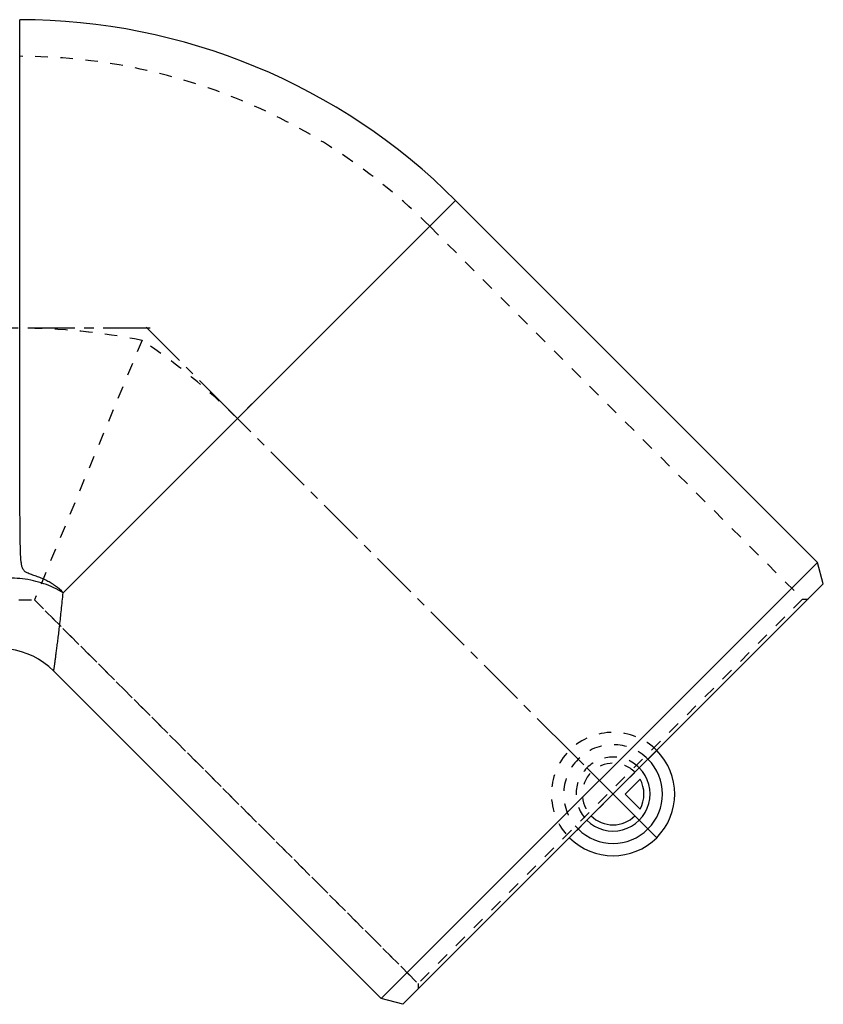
# Model space of a CAD drawing. Header units: millimetres. Extents: x 81 to 414, y 116 to 384.
# Tile 2 of 2: x 205 to 414, y 116 to 371. Entities that reach past the tile are written whole.
import ezdxf

# ---------------------------------------------------------------- set-up
doc = ezdxf.new("R2010")
doc.units = ezdxf.units.MM
doc.header["$LTSCALE"] = 32.592593
doc.linetypes.add('CENTER', pattern=[0.6, 0.375, -0.075, 0.075, -0.075])
doc.linetypes.add('HIDDEN', pattern=[0.2, 0.1, -0.1])
for name, color, linetype in [('ACHSEN_S', 7, 'CONTINUOUS'), ('FASEN', 7, 'CONTINUOUS'), ('FLAECHEN', 7, 'CONTINUOUS'), ('HILFSGEOMETRIE', 7, 'CONTINUOUS'), ('KOERPER', 7, 'CONTINUOUS'), ('KONST.EL_MIT_GEO', 7, 'CONTINUOUS'), ('KURVEN', 7, 'CONTINUOUS')]:
    doc.layers.add(name, color=color, linetype=linetype)

msp = doc.modelspace()

# ---------------------------------------------------------------- linework, layer by layer
at = {"layer": 'ACHSEN_S', "color": 2, "linetype": 'CENTER'}
msp.add_line((239.28, 291.38), (81.16, 291.38), dxfattribs=at)
at = {"layer": 'FASEN', "color": 7, "linetype": 'CONTINUOUS'}
for p, q in [((318.46, 324.52), (412.34, 230.64)), ((412.34, 230.64), (299.2, 117.5)), ((413.84, 225.06), (412.34, 230.64)), ((413.84, 225.06), (304.78, 116.01)), ((214.26, 202.45), (299.2, 117.5)), ((304.78, 116.01), (299.2, 117.5))]:
    msp.add_line(p, q, dxfattribs=at)
at = {"layer": 'FASEN', "color": 8, "linetype": 'HIDDEN'}
for p, q in [((311.75, 317.8), (408.45, 221.09)), ((408.45, 221.09), (308.75, 121.39)), ((408.45, 221.09), (409.87, 221.09)), ((212.04, 218.1), (308.75, 121.39)), ((308.75, 121.39), (308.75, 119.98))]:
    msp.add_line(p, q, dxfattribs=at)
at = {"layer": 'FLAECHEN', "color": 2, "linetype": 'CENTER'}
msp.add_line((238.21, 291.64), (265.44, 264.41), dxfattribs=at)
at = {"layer": 'HILFSGEOMETRIE', "color": 2, "linetype": 'CENTER'}
msp.add_line((362.14, 167.71), (258.36, 271.48), dxfattribs=at)
at = {"layer": 'KOERPER', "color": 7, "linetype": 'CONTINUOUS'}
for p, q in [((318.46, 324.52), (412.34, 230.64)), ((214.26, 202.45), (299.2, 117.5))]:
    msp.add_line(p, q, dxfattribs=at)
at = {"layer": 'KOERPER', "color": 8, "linetype": 'HIDDEN'}
for p, q in [((311.75, 317.8), (261.9, 267.95)), ((311.75, 317.8), (408.45, 221.09)), ((237.15, 288.22), (209.26, 220.88)), ((179.16, 220.88), (209.26, 220.88)), ((209.26, 220.88), (308.75, 121.39))]:
    msp.add_line(p, q, dxfattribs=at)
at = {"layer": 'KOERPER', "color": 7, "linetype": 'CONTINUOUS'}
msp.add_arc((205.33, 211.38), 160, 45, 89.9661, dxfattribs=at)
at = {"layer": 'KOERPER', "color": 8, "linetype": 'HIDDEN'}
for centre, radius, start, end in [((205.33, 211.38), 150.5, 45, 90), ((205.21, 128.6), 162.78, 78.6824, 89.9581), ((205.21, 128.61), 162.77, 78.6823, 89.9585), ((146.88, 152.77), 162.77, 45.0415, 56.3177)]:
    msp.add_arc(centre, radius, start, end, dxfattribs=at)
at = {"layer": 'KONST.EL_MIT_GEO', "color": 7, "linetype": 'CONTINUOUS'}
for p, q in [((205.43, 291.38), (205.42, 371.38)), ((318.46, 324.52), (216.69, 222.75))]:
    msp.add_line(p, q, dxfattribs=at)
msp.add_arc((200.11, 188.31), 20, 45, 120, dxfattribs=at)
for points, knots in [([(216.69, 222.75), (216.08, 223.38), (215.07, 224.24), (213.61, 225.23), (212.47, 225.88), (211.27, 226.45), (210.05, 226.93), (209.01, 227.28), (208.19, 227.56), (207.6, 227.78), (207.06, 228.04), (206.62, 228.36), (206.32, 228.76), (206.13, 229.17), (206, 229.59), (205.88, 230.15), (205.79, 230.86), (205.72, 231.74), (205.67, 232.62), (205.63, 233.53), (205.59, 234.76), (205.56, 236.35), (205.53, 238.29), (205.52, 240.29), (205.5, 242.35), (205.49, 244.46), (205.48, 247.38), (205.47, 251.13), (205.46, 255.77), (205.45, 260.57), (205.45, 265.49), (205.44, 272.27), (205.44, 280.91), (205.43, 287.87), (205.43, 291.38)], [0, 0, 0, 0, 0.035253, 0.052891, 0.070524, 0.08815, 0.105754, 0.123293, 0.131977, 0.140485, 0.148562, 0.155814, 0.162219, 0.168167, 0.173945, 0.179681, 0.191199, 0.202882, 0.214761, 0.226845, 0.239135, 0.264328, 0.290318, 0.317079, 0.344583, 0.3728, 0.4017, 0.461421, 0.523489, 0.587633, 0.653575, 0.721027, 0.859286, 1, 1, 1, 1]), ([(216.69, 222.75), (215.12, 223.72), (211.71, 225.3), (206.22, 226.55), (200.66, 226.64), (197.07, 225.88), (195.39, 225.29)], [0, 0, 0, 0, 0.250672, 0.50682, 0.75936, 1, 1, 1, 1]), ([(214.26, 202.45), (214.26, 202.45), (214.26, 202.46), (214.26, 202.48), (214.26, 202.5), (214.27, 202.54), (214.28, 202.59), (214.29, 202.68), (214.31, 202.81), (214.33, 203.01), (214.37, 203.25), (214.41, 203.53), (214.47, 203.98), (214.56, 204.66), (214.69, 205.59), (214.84, 206.68), (215, 207.93), (215.18, 209.32), (215.45, 211.47), (215.82, 214.47), (216.26, 218.45), (216.55, 221.27), (216.69, 222.75)], [0, 0, 0, 0, 0.000269, 0.001074, 0.002416, 0.004293, 0.006706, 0.009654, 0.01715, 0.026771, 0.038506, 0.052341, 0.068258, 0.106261, 0.152335, 0.206271, 0.267826, 0.33674, 0.412729, 0.584731, 0.781338, 1, 1, 1, 1])]:
    msp.add_open_spline(points, degree=3, knots=knots, dxfattribs=at)
at = {"layer": 'KURVEN', "color": 8, "linetype": 'HIDDEN'}
for p, q in [((359.31, 170.54), (347.99, 181.85)), ((370.62, 181.85), (347.99, 159.22))]:
    msp.add_line(p, q, dxfattribs=at)
at = {"layer": 'KURVEN', "color": 40, "linetype": 'CONTINUOUS'}
for p, q in [((362.42, 170.54), (366.3, 174.42)), ((370.62, 159.22), (359.31, 170.54)), ((366.3, 166.65), (362.42, 170.54))]:
    msp.add_line(p, q, dxfattribs=at)
at = {"layer": 'KURVEN', "color": 8, "linetype": 'HIDDEN'}
for radius, end in [(16, 225), (12.8, 225), (9.6, 224.9999), (8, 224.9999)]:
    msp.add_arc((359.31, 170.54), radius, 45, end, dxfattribs=at)
at = {"layer": 'KURVEN', "color": 40, "linetype": 'CONTINUOUS'}
for radius, start, end in [(16, 225, 45), (12.8, 225, 45), (9.6, 224.9999, 45), (8, 330.962, 29.038), (8, 224.9999, 315)]:
    msp.add_arc((359.31, 170.54), radius, start, end, dxfattribs=at)

doc.saveas('drawing.dxf')
